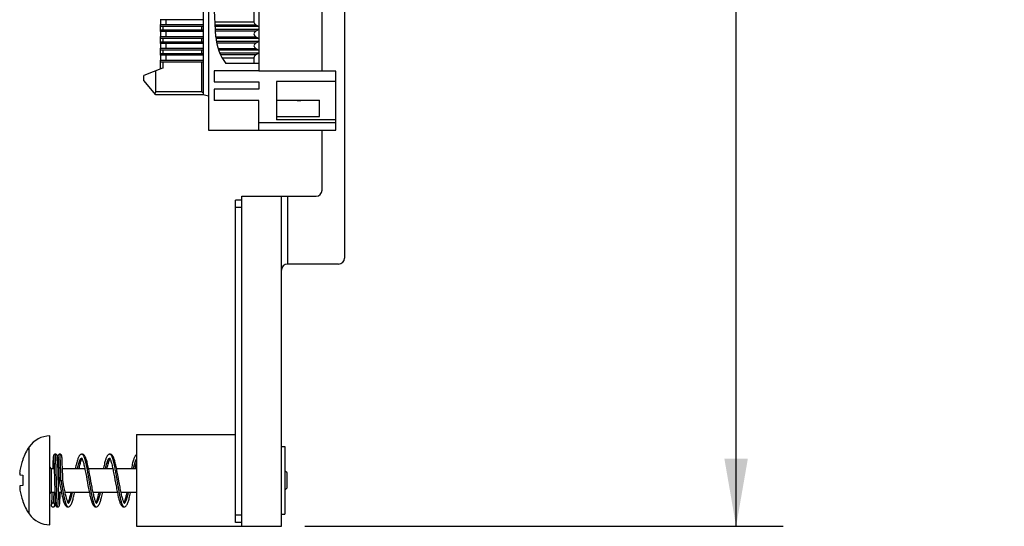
# Model space of a CAD drawing. Header units: inches. Extents: x 0.2 to 16.8, y 0.1 to 10.8.
# Tile 5 of 15: x 6.7 to 9.3, y 2.5 to 3.8. Entities that reach past the tile are written whole.
import ezdxf

# ---------------------------------------------------------------- set-up
doc = ezdxf.new("R2010")
doc.units = ezdxf.units.IN
doc.header["$LTSCALE"] = 0.935
doc.header["$MEASUREMENT"] = 0
doc.layers.get('0').update_dxf_attribs({"linetype": 'CONTINUOUS'})
doc.layers.add('DIMENSIONS', color=7, linetype='CONTINUOUS')
doc.styles.get("Standard").update_dxf_attribs({"font": 'txt', "width": 0.8})
doc.dimstyles.new('DIMSTYLE_2', dxfattribs={"dimtxt": 0.125, "dimasz": 0.18, "dimexe": 0.18, "dimexo": 0.0625, "dimgap": 0.09, "dimtad": 0, "dimtih": 1, "dimtoh": 1, "dimdec": 3, "dimzin": 4, "dimdsep": 46, "dimtxsty": 'STANDARD', "dimblk": '_FILLED', "dimblk1": '_FILLED', "dimblk2": '_FILLED', "dimcen": 0.09, "dimadec": 0, "dimazin": 0, "dimtp": 0.01, "dimtm": 0.01, "dimtfac": 1, "dimtdec": 3, "dimtofl": 0, "dimtmove": 0, "dimatfit": 3, "dimldrblk": '_FILLED', "dimfxl": 1, "dimtolj": 1, "dimtzin": 4, "dimarcsym": 0})

# ---------------------------------------------------------------- blocks, each defined once
blk = doc.blocks.new('_FILLED')
at = {"color": 0, "linetype": 'ByBlock'}
blk.add_solid([(0, 0), (-1, 0.1736), (-1, -0.1736)], dxfattribs=at)
blk = doc.blocks.new('*D21')
at = {"layer": 'DIMENSIONS', "color": 2, "linetype": 'Continuous'}
for p, q in [((7.4353, 7.5659), (8.7058, 7.5659)), ((8.5808, 7.5659), (8.5808, 5.1579)), ((8.5808, 2.4999), (8.5808, 4.9079)), ((7.4353, 2.4999), (8.7058, 2.4999))]:
    blk.add_line(p, q, dxfattribs=at)
at = {"layer": 'DIMENSIONS', "color": 2, "linetype": 'Continuous', "xscale": 0.18, "yscale": 0.18, "zscale": 0.18}
for p, rotation in [((8.5808, 7.5659), 90), ((8.5808, 2.4999), 270.000112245)]:
    blk.add_blockref('_FILLED', p, dxfattribs=dict(at, rotation=rotation))
at = {"layer": 'DIMENSIONS', "color": 2, "linetype": 'Continuous', "insert": (8.5808, 5.0954), "char_height": 0.125, "width": 1.425, "attachment_point": 2, "line_spacing_factor": 0.9}
blk.add_mtext('5.066{\\Ftxt.shx;\\W1.000000;\\H0.125000; }[128.68]', dxfattribs=at)

msp = doc.modelspace()

# ---------------------------------------------------------------- linework, layer by layer
at = {"color": 7, "linetype": 'Continuous'}
for p, q in [((7.5408, 6.8559), (7.5408, 3.2129)), ((7.1794, 6.2689), (7.1792, 3.5523)), ((7.1652, 6.1745), (7.165, 3.6467)), ((7.3128, 6.1114), (7.3127, 3.7098)), ((7.4808, 3.7098), (7.4808, 6.1114)), ((7.2999, 5.982), (7.2997, 3.8397)), ((7.1987, 3.801), (7.1942, 3.8871)), ((7.165, 3.8462), (7.0509, 3.8462)), ((7.0528, 3.8332), (7.0528, 3.8462)), ((7.0509, 3.8332), (7.165, 3.8332)), ((7.0509, 3.8332), (7.0509, 3.8147)), ((7.0517, 3.8289), (7.0517, 3.8332)), ((7.0517, 3.8289), (7.165, 3.8289)), ((7.1611, 3.8191), (7.1611, 3.8289)), ((7.3127, 3.828), (7.1973, 3.828)), ((7.3127, 3.8199), (7.1977, 3.82)), ((7.3049, 3.8325), (7.3127, 3.828)), ((7.3127, 3.8199), (7.3049, 3.8155)), ((7.165, 3.8147), (7.0509, 3.8147)), ((7.0509, 3.8017), (7.165, 3.8017)), ((7.0509, 3.8017), (7.0508, 3.7832)), ((7.0517, 3.8191), (7.165, 3.8191)), ((7.0517, 3.8147), (7.0517, 3.8191)), ((7.0517, 3.7974), (7.0517, 3.8017)), ((7.0517, 3.7974), (7.165, 3.7974)), ((7.0528, 3.8017), (7.0528, 3.8147)), ((7.1611, 3.7876), (7.1611, 3.7974)), ((7.3127, 3.7965), (7.199, 3.7965)), ((7.3049, 3.801), (7.3127, 3.7965)), ((7.0508, 3.7702), (7.165, 3.7702)), ((7.0508, 3.7702), (7.0508, 3.7517)), ((7.165, 3.7832), (7.0508, 3.7832)), ((7.0517, 3.7876), (7.165, 3.7876)), ((7.0517, 3.7832), (7.0517, 3.7876)), ((7.0517, 3.7659), (7.0517, 3.7702)), ((7.0528, 3.7702), (7.0528, 3.7832)), ((7.3127, 3.7884), (7.2, 3.7885)), ((7.3127, 3.7884), (7.3049, 3.784)), ((7.3049, 3.7695), (7.3127, 3.765)), ((7.165, 3.7517), (7.0508, 3.7517)), ((7.0517, 3.7659), (7.165, 3.7659)), ((7.0517, 3.7561), (7.165, 3.7561)), ((7.0517, 3.7517), (7.0517, 3.7561)), ((7.0528, 3.7388), (7.0528, 3.7517)), ((7.1611, 3.7561), (7.1611, 3.7659)), ((7.3127, 3.765), (7.206, 3.765)), ((7.3127, 3.757), (7.2092, 3.757)), ((7.2997, 3.7452), (7.2997, 3.7301)), ((7.3127, 3.757), (7.3049, 3.7525)), ((7.0568, 3.7177), (7.0075, 3.698)), ((7.0508, 3.7388), (7.165, 3.7387)), ((7.0508, 3.7388), (7.0508, 3.7153)), ((7.0517, 3.7344), (7.0517, 3.7388)), ((7.0517, 3.7344), (7.165, 3.7344)), ((7.0585, 3.7177), (7.0568, 3.7177)), ((7.1611, 3.6547), (7.1611, 3.7344)), ((7.3127, 3.7301), (7.2254, 3.7301)), ((7.0075, 3.6844), (7.0075, 3.698)), ((7.039, 3.6547), (7.039, 3.7106)), ((7.3127, 3.7104), (7.1942, 3.7104)), ((7.1942, 3.7104), (7.1942, 3.6809)), ((7.5174, 3.7098), (7.3127, 3.7098)), ((7.5174, 3.5523), (7.5174, 3.7098)), ((7.039, 3.6468), (7.0075, 3.6844)), ((7.1942, 3.6809), (7.3127, 3.6809)), ((7.3127, 3.6809), (7.3127, 3.6612)), ((7.5174, 3.6822), (7.3599, 3.6822)), ((7.3599, 3.6822), (7.3599, 3.5799)), ((7.165, 3.6468), (7.039, 3.6468)), ((7.1792, 3.6429), (7.165, 3.6467)), ((7.3127, 3.6612), (7.1941, 3.6612)), ((7.1941, 3.6612), (7.1941, 3.6317)), ((7.3127, 3.6316), (7.1941, 3.6317)), ((7.3126, 3.5523), (7.3127, 3.6316)), ((7.3599, 3.632), (7.4741, 3.632)), ((7.415, 3.631), (7.415, 3.632)), ((7.4229, 3.631), (7.415, 3.631)), ((7.4241, 3.6314), (7.4248, 3.632)), ((7.4741, 3.5887), (7.4741, 3.632)), ((7.3599, 3.5887), (7.4741, 3.5887)), ((7.5174, 3.572), (7.3126, 3.572)), ((7.5174, 3.5799), (7.3599, 3.5799)), ((7.1792, 3.5523), (7.5174, 3.5523)), ((7.4808, 3.3929), (7.4808, 3.5523)), ((7.2678, 3.3769), (7.4648, 3.3769)), ((7.2678, 2.4999), (7.2678, 3.3769)), ((7.3728, 2.4999), (7.3728, 3.3769)), ((7.2678, 3.3669), (7.2508, 3.3669)), ((7.2508, 2.5099), (7.2508, 3.3669)), ((7.5248, 3.1969), (7.3888, 3.1969)), ((6.7578, 2.5038), (6.7578, 2.74)), ((6.9878, 2.7439), (7.2508, 2.7439)), ((6.9878, 2.7439), (6.9878, 2.4999)), ((7.3728, 2.7119), (7.3818, 2.7119)), ((7.3818, 2.7119), (7.3818, 2.5319)), ((6.6854, 2.678), (6.6854, 2.6763)), ((6.7656, 2.6685), (6.7654, 2.6627)), ((6.7659, 2.6732), (6.7656, 2.6685)), ((6.766, 2.6759), (6.7659, 2.6732)), ((6.7661, 2.6781), (6.766, 2.6759)), ((6.7662, 2.6794), (6.7661, 2.6781)), ((6.7663, 2.6805), (6.7662, 2.6794)), ((6.7663, 2.6815), (6.7663, 2.6805)), ((6.7677, 2.6828), (6.7678, 2.6822)), ((6.7678, 2.6822), (6.7679, 2.6814)), ((6.7679, 2.6814), (6.7679, 2.6806)), ((6.768, 2.6791), (6.7681, 2.6779)), ((6.7681, 2.6779), (6.7682, 2.6758)), ((6.7682, 2.6758), (6.7683, 2.6733)), ((6.7683, 2.6733), (6.7685, 2.6704)), ((6.7685, 2.6704), (6.7686, 2.667)), ((6.7778, 2.6826), (6.7777, 2.6835)), ((6.7779, 2.6817), (6.7778, 2.6826)), ((6.7779, 2.6806), (6.7779, 2.6817)), ((6.778, 2.6792), (6.7779, 2.6806)), ((6.7781, 2.6777), (6.778, 2.6792)), ((6.7782, 2.6796), (6.7781, 2.6779)), ((6.7783, 2.675), (6.7781, 2.6777)), ((6.7783, 2.6806), (6.7782, 2.6794)), ((6.7784, 2.6821), (6.7783, 2.6815)), ((6.7783, 2.6816), (6.7783, 2.6805)), ((6.7784, 2.6718), (6.7783, 2.675)), ((6.7785, 2.6836), (6.7784, 2.6829)), ((6.7785, 2.6829), (6.7784, 2.682)), ((6.7787, 2.6665), (6.7784, 2.6718)), ((6.7786, 2.6843), (6.7785, 2.6837)), ((6.7785, 2.684), (6.7785, 2.6833)), ((6.7787, 2.685), (6.7786, 2.6847)), ((6.7786, 2.6847), (6.7786, 2.6843)), ((6.7786, 2.6844), (6.7786, 2.6841)), ((6.7788, 2.6858), (6.7787, 2.6855)), ((6.7787, 2.6856), (6.7787, 2.6853)), ((6.7787, 2.6853), (6.7787, 2.685)), ((6.7789, 2.6866), (6.7788, 2.6863)), ((6.7788, 2.6863), (6.7788, 2.6861)), ((6.7788, 2.6861), (6.7788, 2.6858)), ((6.779, 2.687), (6.7789, 2.6868)), ((6.7789, 2.6868), (6.7789, 2.6865)), ((6.7791, 2.6875), (6.779, 2.6872)), ((6.779, 2.6873), (6.779, 2.687)), ((6.7798, 2.6825), (6.7798, 2.6817)), ((6.7798, 2.6817), (6.7799, 2.6808)), ((6.7799, 2.6808), (6.78, 2.6798)), ((6.78, 2.6798), (6.78, 2.6787)), ((6.78, 2.6787), (6.7802, 2.6767)), ((6.7802, 2.6767), (6.7803, 2.6744)), ((6.7803, 2.6744), (6.7804, 2.6717)), ((6.7804, 2.6717), (6.7806, 2.6684)), ((6.7806, 2.6684), (6.7807, 2.6646)), ((6.7821, 2.6911), (6.7816, 2.6909)), ((6.79, 2.6799), (6.7899, 2.6812)), ((6.7901, 2.6784), (6.79, 2.6799)), ((6.7902, 2.6767), (6.7901, 2.6784)), ((6.7903, 2.6738), (6.7902, 2.6767)), ((6.7905, 2.6703), (6.7903, 2.6738)), ((6.7907, 2.6646), (6.7905, 2.6703)), ((6.7617, 2.6534), (6.7691, 2.6534)), ((6.7654, 2.6627), (6.7651, 2.6534)), ((6.7686, 2.667), (6.7688, 2.663)), ((6.7688, 2.663), (6.769, 2.6583)), ((6.769, 2.6583), (6.7691, 2.6528)), ((6.7691, 2.6528), (6.7694, 2.6443)), ((6.7694, 2.6443), (6.7697, 2.6341)), ((6.7789, 2.6598), (6.7787, 2.6665)), ((6.7792, 2.6513), (6.7789, 2.6598)), ((6.7791, 2.6534), (6.7811, 2.6534)), ((6.7796, 2.6378), (6.7792, 2.6513)), ((6.7807, 2.6646), (6.7809, 2.6602)), ((6.7809, 2.6602), (6.7811, 2.6551)), ((6.7811, 2.6551), (6.7813, 2.6472)), ((6.7813, 2.6472), (6.7816, 2.6379)), ((6.791, 2.6574), (6.7907, 2.6646)), ((6.7913, 2.6484), (6.791, 2.6574)), ((6.7911, 2.6534), (6.8504, 2.6534)), ((6.7917, 2.6346), (6.7913, 2.6484)), ((6.8604, 2.6534), (6.9247, 2.6534)), ((6.9348, 2.6534), (6.9878, 2.6534)), ((7.3877, 2.6416), (7.3818, 2.6475)), ((6.678, 2.6366), (6.6854, 2.6357)), ((6.6854, 2.6357), (6.6854, 2.6081)), ((6.7799, 2.628), (6.7796, 2.6378)), ((6.7803, 2.6156), (6.7799, 2.628)), ((6.7821, 2.6215), (6.7921, 2.6215)), ((6.7821, 2.6215), (6.7842, 2.6099)), ((6.7919, 2.6282), (6.7917, 2.6346)), ((6.7921, 2.6215), (6.7919, 2.6282)), ((6.8653, 2.6279), (6.8639, 2.6358)), ((7.3877, 2.6022), (7.3877, 2.6416)), ((6.6854, 2.6081), (6.678, 2.6072)), ((6.7617, 2.5904), (6.7711, 2.5904)), ((6.7632, 2.5904), (6.763, 2.585)), ((6.7709, 2.5962), (6.7713, 2.5848)), ((6.7806, 2.605), (6.7803, 2.6156)), ((6.7809, 2.5959), (6.7806, 2.605)), ((6.7811, 2.5881), (6.7809, 2.5959)), ((6.7811, 2.5904), (6.788, 2.5904)), ((6.7848, 2.5808), (6.7852, 2.5904)), ((6.798, 2.5904), (6.8624, 2.5904)), ((6.8724, 2.5904), (6.9367, 2.5904)), ((6.932, 2.6153), (6.9334, 2.6074)), ((6.9468, 2.5904), (6.9878, 2.5904)), ((7.3877, 2.6022), (7.3818, 2.5963)), ((6.6854, 2.5675), (6.6854, 2.5658)), ((6.762, 2.564), (6.7619, 2.5629)), ((6.7621, 2.5653), (6.762, 2.564)), ((6.7622, 2.5675), (6.7621, 2.5653)), ((6.7624, 2.5701), (6.7622, 2.5675)), ((6.7625, 2.5731), (6.7624, 2.5701)), ((6.7626, 2.5765), (6.7625, 2.5731)), ((6.7628, 2.5805), (6.7626, 2.5765)), ((6.763, 2.585), (6.7628, 2.5805)), ((6.7713, 2.5848), (6.7715, 2.5772)), ((6.7715, 2.5772), (6.7717, 2.5723)), ((6.7717, 2.5723), (6.7719, 2.5684)), ((6.7719, 2.5684), (6.7721, 2.566)), ((6.772, 2.5641), (6.7721, 2.5651)), ((6.772, 2.5628), (6.772, 2.5641)), ((6.7721, 2.566), (6.7722, 2.5639)), ((6.7813, 2.5831), (6.7811, 2.5881)), ((6.7815, 2.5787), (6.7813, 2.5831)), ((6.7816, 2.5748), (6.7815, 2.5787)), ((6.7818, 2.5715), (6.7816, 2.5748)), ((6.7819, 2.5686), (6.7818, 2.5715)), ((6.7821, 2.5661), (6.7819, 2.5686)), ((6.7822, 2.5646), (6.7821, 2.5661)), ((6.7822, 2.5634), (6.7822, 2.5646)), ((6.784, 2.5638), (6.7841, 2.5657)), ((6.7841, 2.5657), (6.7843, 2.5679)), ((6.7843, 2.5679), (6.7844, 2.5712)), ((6.7844, 2.5712), (6.7846, 2.575)), ((6.7846, 2.575), (6.7848, 2.5808)), ((6.7662, 2.5615), (6.7661, 2.5615)), ((6.7661, 2.5515), (6.7661, 2.5515)), ((6.7718, 2.5603), (6.7719, 2.5613)), ((6.7723, 2.5621), (6.7724, 2.561)), ((6.7724, 2.561), (6.7725, 2.5601)), ((6.7824, 2.5609), (6.7824, 2.5617)), ((6.7838, 2.5612), (6.7839, 2.5622)), ((6.7838, 2.5603), (6.7838, 2.5612)), ((7.3728, 2.5319), (7.3818, 2.5319)), ((6.9878, 2.4999), (7.3728, 2.4999)), ((7.2678, 2.5099), (7.2508, 2.5099))]:
    msp.add_line(p, q, dxfattribs=at)
at = {"color": 9, "linetype": 'Continuous'}
for p, q in [((7.0666, 3.8332), (7.0666, 3.8462)), ((7.0585, 3.8191), (7.0585, 3.8289)), ((7.2997, 3.8397), (7.1966, 3.8397)), ((7.197, 3.8325), (7.3049, 3.8325)), ((7.0585, 3.7876), (7.0585, 3.7974)), ((7.0666, 3.8017), (7.0666, 3.8147)), ((7.3049, 3.8155), (7.1979, 3.8155)), ((7.1987, 3.801), (7.3049, 3.801)), ((7.0666, 3.7702), (7.0666, 3.7832)), ((7.3049, 3.784), (7.2007, 3.784)), ((7.2044, 3.7695), (7.3049, 3.7695)), ((7.0585, 3.7561), (7.0585, 3.7659)), ((7.0666, 3.7388), (7.0666, 3.7517)), ((7.3049, 3.7525), (7.2113, 3.7525)), ((7.2152, 3.7452), (7.2997, 3.7452)), ((7.0585, 3.7177), (7.0585, 3.7344)), ((7.1611, 3.6547), (7.039, 3.6547)), ((7.3888, 3.3769), (7.3888, 3.1969)), ((7.2678, 3.3469), (7.2508, 3.3469)), ((6.7028, 2.5327), (6.7028, 2.7111)), ((6.7617, 2.5904), (6.7617, 2.6534)), ((6.7662, 2.5617), (6.7661, 2.5615)), ((7.2678, 2.5299), (7.2508, 2.5299))]:
    msp.add_line(p, q, dxfattribs=at)
at = {"color": 7, "linetype": 'Continuous'}
for points in [[(6.7664, 2.6828), (6.7664, 2.6824), (6.7663, 2.6815)], [(6.7721, 2.6915), (6.7718, 2.6915), (6.7712, 2.6915), (6.7706, 2.6913), (6.7701, 2.6911), (6.7696, 2.6909), (6.7691, 2.6906), (6.7687, 2.6902), (6.7683, 2.6899), (6.7681, 2.6895), (6.7678, 2.6892), (6.7676, 2.6888), (6.7674, 2.6885), (6.7673, 2.6882), (6.7672, 2.6879), (6.7671, 2.6877), (6.7671, 2.6874), (6.767, 2.6872), (6.767, 2.687), (6.7669, 2.6868), (6.7669, 2.6865), (6.7668, 2.6863), (6.7668, 2.686), (6.7668, 2.6858), (6.7667, 2.6855), (6.7667, 2.6852), (6.7666, 2.685), (6.7666, 2.6846), (6.7666, 2.6843), (6.7665, 2.684), (6.7665, 2.6836), (6.7664, 2.6828)], [(6.7675, 2.6849), (6.7675, 2.6849), (6.7675, 2.6849), (6.7675, 2.6849), (6.7675, 2.6848), (6.7675, 2.6847), (6.7675, 2.6846), (6.7675, 2.6845), (6.7676, 2.6844), (6.7676, 2.6842), (6.7676, 2.684), (6.7676, 2.6838), (6.7677, 2.6836), (6.7677, 2.6834), (6.7677, 2.6831), (6.7677, 2.6828)], [(6.7679, 2.6806), (6.768, 2.6796), (6.768, 2.6791)], [(6.7777, 2.6835), (6.7777, 2.6839), (6.7776, 2.6842), (6.7776, 2.6846), (6.7776, 2.6849), (6.7775, 2.6852), (6.7775, 2.6855), (6.7775, 2.6858), (6.7774, 2.686), (6.7774, 2.6863), (6.7773, 2.6865), (6.7773, 2.6868), (6.7773, 2.687), (6.7772, 2.6872), (6.7771, 2.6874), (6.7771, 2.6877), (6.777, 2.6879), (6.7769, 2.6882), (6.7768, 2.6885), (6.7766, 2.6888), (6.7764, 2.6892), (6.7762, 2.6895), (6.7759, 2.6899), (6.7755, 2.6902), (6.7751, 2.6905), (6.7747, 2.6909), (6.7741, 2.6911), (6.7736, 2.6913), (6.773, 2.6915), (6.7724, 2.6915), (6.7721, 2.6915)], [(6.7816, 2.6909), (6.7811, 2.6906), (6.7807, 2.6902), (6.7803, 2.6899), (6.7801, 2.6895), (6.7798, 2.6892), (6.7796, 2.6888), (6.7795, 2.6885), (6.7793, 2.6882), (6.7792, 2.6879), (6.7791, 2.6877)], [(6.7816, 2.6909), (6.7811, 2.6906), (6.7807, 2.6902), (6.7804, 2.6899), (6.7801, 2.6896), (6.7798, 2.6892), (6.7796, 2.6889), (6.7795, 2.6885), (6.7793, 2.6882), (6.7792, 2.688), (6.7791, 2.6877), (6.7791, 2.6875)], [(6.7795, 2.6849), (6.7795, 2.6849), (6.7795, 2.6849), (6.7795, 2.6848), (6.7795, 2.6847), (6.7795, 2.6847), (6.7795, 2.6845), (6.7796, 2.6844), (6.7796, 2.6842), (6.7796, 2.6841), (6.7796, 2.6839), (6.7797, 2.6836), (6.7797, 2.6834), (6.7797, 2.6831), (6.7797, 2.6828), (6.7798, 2.6825)], [(6.7841, 2.6915), (6.7838, 2.6915), (6.7832, 2.6915), (6.7826, 2.6913), (6.7821, 2.6911)], [(6.7898, 2.6829), (6.7897, 2.6833), (6.7897, 2.6838), (6.7897, 2.6842), (6.7896, 2.6845), (6.7896, 2.6849), (6.7895, 2.6852), (6.7895, 2.6855), (6.7895, 2.6858), (6.7894, 2.686), (6.7894, 2.6863), (6.7893, 2.6865), (6.7893, 2.6868), (6.7893, 2.687), (6.7892, 2.6872), (6.7891, 2.6874), (6.7891, 2.6877), (6.789, 2.6879), (6.7889, 2.6882), (6.7888, 2.6885), (6.7886, 2.6888), (6.7884, 2.6892), (6.7882, 2.6895), (6.7879, 2.6899), (6.7875, 2.6902), (6.7871, 2.6906), (6.7866, 2.6909), (6.7861, 2.6911), (6.7856, 2.6913), (6.785, 2.6915), (6.7844, 2.6915), (6.7841, 2.6915)], [(6.7899, 2.6812), (6.7899, 2.6818), (6.7898, 2.6829)], [(6.8429, 2.6915), (6.8423, 2.6915), (6.8412, 2.6913), (6.8401, 2.691), (6.8391, 2.6905), (6.8382, 2.6898), (6.8373, 2.6891), (6.8365, 2.6882), (6.8358, 2.6872), (6.835, 2.6861), (6.8343, 2.6848), (6.8336, 2.6834), (6.8329, 2.6818), (6.8322, 2.6799), (6.8315, 2.6778), (6.8307, 2.6754), (6.8299, 2.6728), (6.8291, 2.6699), (6.8283, 2.6668), (6.8276, 2.6636), (6.8268, 2.6603), (6.8261, 2.6569), (6.8253, 2.6534)], [(6.8354, 2.6534), (6.836, 2.6561), (6.8367, 2.6592), (6.8374, 2.6622), (6.838, 2.6651), (6.8387, 2.6677), (6.8394, 2.6702), (6.8401, 2.6724), (6.8407, 2.6744), (6.8413, 2.6762), (6.8419, 2.6777), (6.8424, 2.679), (6.8429, 2.6799)], [(6.8416, 2.6819), (6.8417, 2.6818), (6.8419, 2.6815), (6.8423, 2.681), (6.8426, 2.6803), (6.8431, 2.6794), (6.8436, 2.6783), (6.8441, 2.677), (6.8447, 2.6754), (6.8453, 2.6735), (6.846, 2.6714), (6.8467, 2.6691), (6.8474, 2.6665), (6.8481, 2.6637), (6.8488, 2.6608), (6.8495, 2.6577), (6.8502, 2.6544), (6.8509, 2.651), (6.8516, 2.6474), (6.8523, 2.6438), (6.8531, 2.64), (6.8538, 2.6362), (6.8545, 2.6323)], [(6.8639, 2.6358), (6.8631, 2.6398), (6.8624, 2.6436), (6.8616, 2.6474), (6.8609, 2.6512), (6.8602, 2.6548), (6.8594, 2.6583), (6.8587, 2.6616), (6.8579, 2.6649), (6.8571, 2.668), (6.8563, 2.671), (6.8556, 2.6737), (6.8548, 2.6762), (6.8541, 2.6783), (6.8534, 2.6803), (6.8528, 2.682), (6.8521, 2.6835), (6.8514, 2.6849), (6.8507, 2.6861), (6.85, 2.6872), (6.8492, 2.6882), (6.8484, 2.6891), (6.8476, 2.6898), (6.8467, 2.6905), (6.8457, 2.691), (6.8446, 2.6913), (6.8435, 2.6915), (6.8429, 2.6915)], [(6.9173, 2.6915), (6.9166, 2.6915), (6.9155, 2.6913), (6.9144, 2.691), (6.9134, 2.6905), (6.9125, 2.6898), (6.9117, 2.689), (6.9109, 2.6882), (6.9101, 2.6872), (6.9094, 2.6861), (6.9087, 2.6848), (6.908, 2.6834), (6.9073, 2.6819), (6.9067, 2.6802), (6.906, 2.6783), (6.9053, 2.6761), (6.9046, 2.6738), (6.9038, 2.6712), (6.9031, 2.6683), (6.9023, 2.6652), (6.9015, 2.6619), (6.9008, 2.6585), (6.9, 2.6549), (6.8997, 2.6534)], [(6.9097, 2.6534), (6.9102, 2.6555), (6.9109, 2.6587), (6.9116, 2.6618), (6.9123, 2.6647), (6.913, 2.6674), (6.9137, 2.6698), (6.9143, 2.6721), (6.915, 2.6742), (6.9156, 2.676), (6.9162, 2.6775), (6.9168, 2.6788), (6.9172, 2.6799)], [(6.9159, 2.6819), (6.916, 2.6819), (6.9161, 2.6817), (6.9164, 2.6813), (6.9168, 2.6807), (6.9172, 2.68), (6.9177, 2.679), (6.9182, 2.6778), (6.9188, 2.6763), (6.9194, 2.6746), (6.92, 2.6727), (6.9206, 2.6705), (6.9213, 2.6681), (6.922, 2.6655), (6.9227, 2.6627), (6.9234, 2.6597), (6.9241, 2.6565), (6.9248, 2.6532), (6.9255, 2.6498), (6.9262, 2.6463), (6.9269, 2.6426), (6.9276, 2.6389), (6.9284, 2.6351), (6.9291, 2.6312)], [(6.9389, 2.6322), (6.9382, 2.6362), (6.9374, 2.6401), (6.9367, 2.644), (6.9359, 2.6478), (6.9352, 2.6515), (6.9344, 2.6551), (6.9337, 2.6586), (6.9329, 2.662), (6.9322, 2.6653), (6.9314, 2.6685), (6.9306, 2.6714), (6.9298, 2.6741), (6.9291, 2.6764), (6.9284, 2.6786), (6.9277, 2.6804), (6.9271, 2.6821), (6.9264, 2.6837), (6.9257, 2.685), (6.925, 2.6862), (6.9243, 2.6873), (6.9236, 2.6883), (6.9228, 2.6891), (6.9219, 2.6899), (6.921, 2.6905), (6.92, 2.691), (6.9189, 2.6913), (6.9178, 2.6915), (6.9173, 2.6915)], [(6.9878, 2.6904), (6.9869, 2.6898), (6.986, 2.6891), (6.9853, 2.6882), (6.9845, 2.6872), (6.9838, 2.6862), (6.9831, 2.6849), (6.9824, 2.6836), (6.9818, 2.682), (6.9811, 2.6803), (6.9804, 2.6784), (6.9797, 2.6763), (6.979, 2.6739), (6.9782, 2.6712), (6.9774, 2.6683), (6.9766, 2.6651), (6.9759, 2.6618), (6.9751, 2.6583), (6.9744, 2.6548), (6.9741, 2.6534)], [(6.9841, 2.6534), (6.9848, 2.6564), (6.9855, 2.6596), (6.9862, 2.6626), (6.9869, 2.6654), (6.9875, 2.668), (6.9878, 2.6689)], [(6.7697, 2.6341), (6.7701, 2.6224), (6.7702, 2.6194), (6.7709, 2.5962)], [(6.7816, 2.6379), (6.782, 2.6243), (6.7821, 2.6215)], [(6.7942, 2.61), (6.7928, 2.6179), (6.7921, 2.6215)], [(6.8545, 2.6323), (6.856, 2.6243), (6.8567, 2.6203), (6.8574, 2.6163), (6.8589, 2.6083)], [(6.8682, 2.612), (6.8668, 2.6199), (6.8653, 2.6279)], [(6.9291, 2.6312), (6.9305, 2.6233), (6.932, 2.6153)], [(6.9426, 2.6122), (6.9411, 2.6202), (6.9389, 2.6322)], [(6.7842, 2.6099), (6.785, 2.606), (6.7857, 2.602), (6.7864, 2.5982), (6.7872, 2.5944), (6.7879, 2.5907), (6.7887, 2.5871), (6.7894, 2.5837), (6.7902, 2.5804), (6.7909, 2.5772), (6.7917, 2.5741), (6.7925, 2.5711), (6.7933, 2.5683), (6.7941, 2.5657), (6.7949, 2.5635), (6.7957, 2.5615), (6.7964, 2.5597), (6.7972, 2.5582), (6.7979, 2.5569), (6.7986, 2.5558), (6.7994, 2.5549), (6.8001, 2.554), (6.801, 2.5533), (6.8019, 2.5526), (6.8029, 2.5521), (6.804, 2.5518), (6.8051, 2.5516), (6.8057, 2.5515)], [(6.807, 2.5612), (6.807, 2.5612), (6.807, 2.5612), (6.8068, 2.5614), (6.8065, 2.5618), (6.8061, 2.5624), (6.8057, 2.5633), (6.8052, 2.5643), (6.8046, 2.5657), (6.804, 2.5673), (6.8034, 2.5691), (6.8027, 2.5712), (6.8021, 2.5735), (6.8014, 2.576), (6.8007, 2.5788), (6.8, 2.5817), (6.7993, 2.5847), (6.7986, 2.588), (6.7979, 2.5913), (6.7971, 2.5948), (6.7964, 2.5985), (6.7957, 2.6022), (6.795, 2.6061), (6.7942, 2.61)], [(6.8057, 2.5515), (6.8063, 2.5516), (6.8073, 2.5517), (6.8084, 2.5521), (6.8094, 2.5526), (6.8104, 2.5532), (6.8112, 2.554), (6.812, 2.5548), (6.8127, 2.5558), (6.8135, 2.5569), (6.8143, 2.5583), (6.8151, 2.5599), (6.8159, 2.5618), (6.8167, 2.564), (6.8175, 2.5664), (6.8183, 2.5691), (6.8191, 2.5719), (6.8199, 2.5749), (6.8207, 2.578), (6.8214, 2.5812), (6.8222, 2.5845), (6.8229, 2.588), (6.8234, 2.5904)], [(6.8134, 2.5904), (6.8129, 2.5884), (6.8122, 2.5852), (6.8115, 2.5821), (6.8108, 2.5792), (6.8101, 2.5764), (6.8095, 2.5739), (6.8088, 2.5716), (6.8082, 2.5695), (6.8075, 2.5677), (6.807, 2.5661), (6.8064, 2.5647), (6.8059, 2.5636), (6.8057, 2.5632)], [(6.8589, 2.6083), (6.8596, 2.6043), (6.8604, 2.6004), (6.8611, 2.5966), (6.8619, 2.5928), (6.8626, 2.5892), (6.8634, 2.5857), (6.8641, 2.5822), (6.8649, 2.5789), (6.8657, 2.5757), (6.8664, 2.5727), (6.8672, 2.5699), (6.868, 2.5674), (6.8687, 2.5651), (6.8694, 2.5631), (6.8701, 2.5613), (6.8708, 2.5597), (6.8715, 2.5583), (6.8722, 2.5571), (6.8729, 2.5559), (6.8737, 2.5549), (6.8745, 2.5541), (6.8753, 2.5533), (6.8763, 2.5526), (6.8773, 2.5521), (6.8783, 2.5518), (6.8794, 2.5516), (6.8801, 2.5515)], [(6.8814, 2.5612), (6.8813, 2.5612), (6.8811, 2.5614), (6.8809, 2.5618), (6.8805, 2.5624), (6.8801, 2.5632), (6.8796, 2.5641), (6.8791, 2.5653), (6.8786, 2.5668), (6.878, 2.5684), (6.8774, 2.5703), (6.8767, 2.5725), (6.876, 2.5749), (6.8754, 2.5775), (6.8747, 2.5803), (6.874, 2.5833), (6.8732, 2.5865), (6.8725, 2.5898), (6.8718, 2.5932), (6.8711, 2.5968), (6.8704, 2.6004), (6.8697, 2.6042), (6.869, 2.608), (6.8682, 2.612)], [(6.8801, 2.5515), (6.8806, 2.5516), (6.8817, 2.5517), (6.8828, 2.5521), (6.8838, 2.5526), (6.8848, 2.5532), (6.8856, 2.554), (6.8864, 2.5549), (6.8872, 2.5559), (6.8879, 2.557), (6.8886, 2.5582), (6.8892, 2.5595), (6.8899, 2.561), (6.8905, 2.5626), (6.8912, 2.5644), (6.8919, 2.5665), (6.8926, 2.5687), (6.8933, 2.5712), (6.894, 2.5739), (6.8948, 2.5769), (6.8955, 2.5801), (6.8963, 2.5835), (6.8971, 2.587), (6.8978, 2.5904)], [(6.8877, 2.5904), (6.8876, 2.5896), (6.8868, 2.5863), (6.8861, 2.5832), (6.8854, 2.5802), (6.8847, 2.5773), (6.884, 2.5747), (6.8834, 2.5723), (6.8827, 2.5701), (6.8821, 2.5682), (6.8815, 2.5665), (6.8809, 2.565), (6.8803, 2.5638), (6.8801, 2.5632)], [(6.9334, 2.6074), (6.9342, 2.6035), (6.9349, 2.5997), (6.9356, 2.5959), (6.9364, 2.5922), (6.9371, 2.5886), (6.9378, 2.5851), (6.9386, 2.5817), (6.9394, 2.5785), (6.9401, 2.5753), (6.9409, 2.5723), (6.9417, 2.5695), (6.9425, 2.5669), (6.9432, 2.5647), (6.9439, 2.5627), (6.9446, 2.5609), (6.9453, 2.5594), (6.946, 2.558), (6.9467, 2.5568), (6.9474, 2.5557), (6.9482, 2.5548), (6.949, 2.5539), (6.9498, 2.5532), (6.9507, 2.5526), (6.9517, 2.5521), (6.9528, 2.5517), (6.9538, 2.5516), (6.9544, 2.5515)], [(6.9557, 2.5612), (6.9557, 2.5612), (6.9556, 2.5613), (6.9554, 2.5616), (6.9551, 2.562), (6.9547, 2.5626), (6.9543, 2.5634), (6.9539, 2.5644), (6.9534, 2.5655), (6.9529, 2.5669), (6.9523, 2.5685), (6.9517, 2.5704), (6.9511, 2.5725), (6.9504, 2.5749), (6.9497, 2.5775), (6.949, 2.5804), (6.9483, 2.5834), (6.9476, 2.5866), (6.9469, 2.5899), (6.9462, 2.5934), (6.9455, 2.5969), (6.9447, 2.6006), (6.944, 2.6044), (6.9433, 2.6082), (6.9426, 2.6122)], [(6.9544, 2.5515), (6.955, 2.5516), (6.9561, 2.5517), (6.9571, 2.5521), (6.9581, 2.5526), (6.959, 2.5532), (6.9599, 2.5539), (6.9607, 2.5547), (6.9614, 2.5557), (6.9621, 2.5568), (6.9628, 2.558), (6.9635, 2.5593), (6.9642, 2.5609), (6.9649, 2.5626), (6.9656, 2.5646), (6.9664, 2.5669), (6.9671, 2.5694), (6.9679, 2.5722), (6.9687, 2.5752), (6.9695, 2.5784), (6.9702, 2.5816), (6.971, 2.585), (6.9717, 2.5885), (6.9721, 2.5904)], [(6.9621, 2.5904), (6.9619, 2.5894), (6.9612, 2.5861), (6.9604, 2.5829), (6.9597, 2.5799), (6.959, 2.5771), (6.9584, 2.5745), (6.9577, 2.5722), (6.9571, 2.5701), (6.9565, 2.5683), (6.9559, 2.5668), (6.9554, 2.5654), (6.9549, 2.5643), (6.9545, 2.5633), (6.9544, 2.5632)], [(6.7722, 2.5639), (6.7722, 2.5633), (6.7723, 2.5621)], [(6.7839, 2.5622), (6.784, 2.5627), (6.784, 2.5638)], [(6.7618, 2.5614), (6.7618, 2.5606), (6.7617, 2.5603), (6.7617, 2.56), (6.7617, 2.5597), (6.7617, 2.5594), (6.7616, 2.5592), (6.7616, 2.559), (6.7616, 2.5588), (6.7616, 2.5586), (6.7615, 2.5586)], [(6.7619, 2.5629), (6.7619, 2.5619), (6.7618, 2.5614)], [(6.7661, 2.5515), (6.7664, 2.5516), (6.767, 2.5516), (6.7676, 2.5518), (6.7681, 2.552), (6.7687, 2.5522), (6.7691, 2.5525), (6.7695, 2.5529), (6.7699, 2.5532), (6.7702, 2.5536), (6.7704, 2.5539), (6.7706, 2.5543), (6.7708, 2.5546), (6.7709, 2.5549), (6.771, 2.5551), (6.7711, 2.5554), (6.7711, 2.5556), (6.7712, 2.5559), (6.7713, 2.5561), (6.7713, 2.5563), (6.7713, 2.5565), (6.7714, 2.5568), (6.7714, 2.557), (6.7715, 2.5573), (6.7715, 2.5576), (6.7715, 2.5578), (6.7716, 2.5581), (6.7716, 2.5584), (6.7716, 2.5588), (6.7717, 2.5591), (6.7717, 2.5595), (6.7718, 2.5603)], [(6.7719, 2.5613), (6.7719, 2.5618), (6.772, 2.5628)], [(6.7725, 2.5601), (6.7725, 2.5596), (6.7725, 2.5592), (6.7726, 2.5589), (6.7726, 2.5585), (6.7726, 2.5582), (6.7727, 2.5578), (6.7727, 2.5575), (6.7728, 2.5573), (6.7728, 2.557), (6.7728, 2.5567), (6.7729, 2.5565), (6.7729, 2.5563), (6.773, 2.5561), (6.773, 2.5558), (6.7731, 2.5556), (6.7731, 2.5554), (6.7732, 2.5551), (6.7733, 2.5549), (6.7734, 2.5546), (6.7736, 2.5543), (6.7738, 2.5539), (6.774, 2.5536), (6.7743, 2.5532), (6.7747, 2.5529), (6.7751, 2.5525), (6.7756, 2.5522), (6.7761, 2.552), (6.7766, 2.5518), (6.7772, 2.5516), (6.7778, 2.5516), (6.7781, 2.5515)], [(6.7781, 2.5515), (6.7784, 2.5516), (6.779, 2.5516), (6.7796, 2.5518), (6.7801, 2.552), (6.7807, 2.5522), (6.7811, 2.5525), (6.7815, 2.5529), (6.7819, 2.5532), (6.7822, 2.5536), (6.7824, 2.5539), (6.7826, 2.5543), (6.7828, 2.5546), (6.7829, 2.5549), (6.783, 2.5552), (6.7831, 2.5554), (6.7831, 2.5557), (6.7832, 2.5559), (6.7833, 2.5561), (6.7833, 2.5563), (6.7833, 2.5566), (6.7834, 2.5568), (6.7834, 2.5571), (6.7835, 2.5573), (6.7835, 2.5576), (6.7835, 2.5579), (6.7836, 2.5582), (6.7836, 2.5585), (6.7836, 2.5588), (6.7837, 2.5592), (6.7837, 2.5595), (6.7838, 2.5603)], [(6.7824, 2.5617), (6.7823, 2.5628), (6.7822, 2.5634)], [(6.7827, 2.5582), (6.7827, 2.5582), (6.7827, 2.5582), (6.7827, 2.5583), (6.7827, 2.5583), (6.7827, 2.5584), (6.7827, 2.5586), (6.7827, 2.5587), (6.7826, 2.5589), (6.7826, 2.5591), (6.7826, 2.5593), (6.7825, 2.5595), (6.7825, 2.5598), (6.7825, 2.5601), (6.7825, 2.5605), (6.7824, 2.5609)]]:
    msp.add_lwpolyline(points, dxfattribs=at)
for centre, radius, start, end in [((7.3235, 3.8076), 0.125, 182.9958, 218.2999), ((7.4229, 3.633), 0.00197, 269.9958, 309.9958), ((7.4648, 3.3929), 0.016, 270.0001, 0.0001), ((7.3888, 3.1809), 0.016, 90.0031, 180.0001), ((7.5248, 3.2129), 0.016, 270.0001, 0.0001), ((6.7578, 2.6733), 0.0667, 90.0001, 145.5171), ((6.8326, 2.6219), 0.1575, 145.5171, 159.13), ((6.8342, 2.6219), 0.1584, 159.937, 170.4338), ((6.7944, 2.6349), 0.1172, 173.4612, 177.0692), ((6.7617, 2.6573), 0.00394, 180.0001, 270.0001), ((6.7187, 2.6446), 0.0414, 185.0562, 191.0647), ((6.7187, 2.5992), 0.0414, 168.9354, 174.9439), ((6.7945, 2.6089), 0.1172, 182.9319, 186.5379), ((6.8342, 2.6219), 0.1584, 189.5663, 200.0631), ((6.7617, 2.5865), 0.00394, 90.0001, 173.077), ((6.8326, 2.6219), 0.1575, 200.8701, 214.483), ((6.7661, 2.5565), 0.005, 90.013, 269.4081), ((6.7661, 2.5565), 0.00496, 270.0063, 274.9149), ((6.7661, 2.5565), 0.005, 284.8065, 89.4429), ((6.7661, 2.5566), 0.00504, 274.9006, 278.3666), ((6.7661, 2.5566), 0.00505, 278.3637, 281.7855), ((6.7661, 2.5566), 0.00501, 281.7865, 284.7673), ((6.7578, 2.5705), 0.0667, 214.483, 270.0001)]:
    msp.add_arc(centre, radius, start, end, dxfattribs=at)
for centre, major_axis, ratio, start_param, end_param in [((7.3174, 3.8397), (0.0177, 0), 0.57735, -3.141593, -2.356194), ((7.3174, 3.8082), (0.0177, 0), 0.57735, 2.356195, 3.926991), ((7.3174, 3.7767), (0.0177, 0), 0.57735, 2.356195, 3.926991), ((7.3174, 3.7452), (0.0177, 0), 0.57735, 2.356195, 3.141593), ((7.0302, 3.6547), (0.00884, 0), 0.890568, -0.725189, -0.000001), ((7.4348, 3.6547), (0.2737, 0), 0.028771, 3.141593, 3.311415)]:
    msp.add_ellipse(centre, major_axis=major_axis, ratio=ratio, start_param=start_param, end_param=end_param, dxfattribs=at)
at = {"color": 9, "linetype": 'Continuous'}
for points, knots in [([(6.7781, 2.5515), (6.7781, 2.5515), (6.7781, 2.5515), (6.7781, 2.5516), (6.7781, 2.5516), (6.778, 2.5516), (6.778, 2.5516), (6.778, 2.5517), (6.778, 2.5517), (6.7779, 2.5518), (6.7779, 2.5519), (6.7779, 2.5521), (6.7778, 2.5523), (6.7778, 2.5526), (6.7777, 2.5529), (6.7777, 2.5533), (6.7776, 2.5537), (6.7776, 2.5541), (6.7775, 2.5548), (6.7774, 2.5557), (6.7774, 2.5569), (6.7773, 2.5583), (6.7772, 2.5599), (6.7771, 2.5616), (6.777, 2.5634), (6.7769, 2.5654), (6.7768, 2.5683), (6.7766, 2.5722), (6.7764, 2.5773), (6.7762, 2.5828), (6.776, 2.5887), (6.7759, 2.5948), (6.7757, 2.6013), (6.7755, 2.6079), (6.7753, 2.6147), (6.7751, 2.6215), (6.7749, 2.6284), (6.7747, 2.6352), (6.7745, 2.6418), (6.7744, 2.6482), (6.7742, 2.6544), (6.774, 2.6603), (6.7738, 2.6658), (6.7736, 2.6709), (6.7735, 2.6748), (6.7733, 2.6777), (6.7732, 2.6797), (6.7731, 2.6815), (6.7731, 2.6832), (6.773, 2.6848), (6.7729, 2.6862), (6.7728, 2.6874), (6.7727, 2.6883), (6.7726, 2.689), (6.7726, 2.6894), (6.7725, 2.6898), (6.7725, 2.6902), (6.7724, 2.6905), (6.7724, 2.6908), (6.7723, 2.691), (6.7723, 2.6912), (6.7723, 2.6913), (6.7723, 2.6914), (6.7722, 2.6914), (6.7722, 2.6915), (6.7722, 2.6915), (6.7722, 2.6915), (6.7721, 2.6915), (6.7721, 2.6915), (6.7721, 2.6915), (6.7721, 2.6915)], [0, 0, 0, 0, 0.000084, 0.000172, 0.000374, 0.000626, 0.000938, 0.001317, 0.001764, 0.002282, 0.002871, 0.004267, 0.005952, 0.00793, 0.010198, 0.012758, 0.015607, 0.018746, 0.022173, 0.029885, 0.03873, 0.048685, 0.059721, 0.071812, 0.084929, 0.099046, 0.114132, 0.147052, 0.183356, 0.222709, 0.264735, 0.309018, 0.355138, 0.402657, 0.451109, 0.500031, 0.548954, 0.597408, 0.644921, 0.691039, 0.735325, 0.777344, 0.81669, 0.852999, 0.88591, 0.900987, 0.915103, 0.928223, 0.940317, 0.951352, 0.961299, 0.970134, 0.977843, 0.98127, 0.984411, 0.987262, 0.989823, 0.992093, 0.994069, 0.995752, 0.997142, 0.997729, 0.998244, 0.998688, 0.999065, 0.999376, 0.999627, 0.999828, 0.999916, 1, 1, 1, 1]), ([(6.7871, 2.6215), (6.787, 2.6238), (6.7869, 2.6284), (6.7867, 2.6352), (6.7865, 2.6418), (6.7864, 2.6482), (6.7862, 2.6544), (6.786, 2.6603), (6.7858, 2.6658), (6.7856, 2.6709), (6.7855, 2.6748), (6.7853, 2.6777), (6.7852, 2.6797), (6.7851, 2.6815), (6.7851, 2.6832), (6.785, 2.6848), (6.7849, 2.6862), (6.7848, 2.6874), (6.7847, 2.6883), (6.7846, 2.689), (6.7846, 2.6894), (6.7845, 2.6898), (6.7845, 2.6902), (6.7844, 2.6905), (6.7844, 2.6908), (6.7843, 2.691), (6.7843, 2.6912), (6.7843, 2.6913), (6.7843, 2.6914), (6.7842, 2.6914), (6.7842, 2.6915), (6.7842, 2.6915), (6.7842, 2.6915), (6.7841, 2.6915), (6.7841, 2.6915), (6.7841, 2.6915), (6.7841, 2.6915)], [0, 0, 0, 0, 0.097841, 0.194744, 0.289774, 0.382007, 0.470574, 0.55462, 0.633313, 0.705926, 0.771761, 0.801923, 0.830152, 0.85639, 0.880576, 0.902652, 0.922558, 0.940238, 0.955656, 0.96251, 0.96879, 0.974492, 0.979614, 0.984154, 0.988111, 0.991483, 0.994271, 0.995448, 0.996481, 0.997373, 0.998127, 0.99875, 0.999253, 0.999656, 0.999832, 1, 1, 1, 1]), ([(6.8309, 2.6534), (6.8311, 2.6544), (6.8316, 2.6563), (6.8323, 2.6591), (6.833, 2.6618), (6.8337, 2.6643), (6.8344, 2.6667), (6.8351, 2.6689), (6.8357, 2.671), (6.8363, 2.6726), (6.8368, 2.6738), (6.8371, 2.6746), (6.8375, 2.6754), (6.8378, 2.6762), (6.8382, 2.6769), (6.8385, 2.6775), (6.8389, 2.6782), (6.8392, 2.6787), (6.8396, 2.6792), (6.8399, 2.6797), (6.8403, 2.6801), (6.8406, 2.6804), (6.841, 2.6808), (6.8413, 2.681), (6.8417, 2.6812), (6.8419, 2.6813), (6.842, 2.6814)], [0, 0, 0, 0, 0.097974, 0.192167, 0.282296, 0.368083, 0.449253, 0.525554, 0.596801, 0.662835, 0.693854, 0.723518, 0.751815, 0.778732, 0.804262, 0.828404, 0.851171, 0.872579, 0.892649, 0.911413, 0.92891, 0.945196, 0.960342, 0.974439, 0.987607, 1, 1, 1, 1]), ([(6.8429, 2.6915), (6.843, 2.6915), (6.8432, 2.6915), (6.8435, 2.6915), (6.8438, 2.6914), (6.8441, 2.6912), (6.8443, 2.691), (6.8446, 2.6908), (6.8449, 2.6905), (6.8452, 2.6902), (6.8455, 2.6898), (6.8458, 2.6894), (6.8461, 2.689), (6.8464, 2.6885), (6.8467, 2.688), (6.847, 2.6874), (6.8472, 2.6868), (6.8476, 2.686), (6.8481, 2.6848), (6.8487, 2.6832), (6.8493, 2.6815), (6.8499, 2.6797), (6.8505, 2.6777), (6.851, 2.6756), (6.8516, 2.6734), (6.8522, 2.671), (6.8528, 2.6685), (6.8534, 2.6659), (6.8539, 2.6632), (6.8545, 2.6604), (6.8551, 2.6575), (6.8559, 2.6535), (6.8568, 2.6483), (6.858, 2.6418), (6.8592, 2.6352), (6.8603, 2.6284), (6.8615, 2.6215), (6.8626, 2.6147), (6.8638, 2.6079), (6.8649, 2.6013), (6.8661, 2.5948), (6.8671, 2.5896), (6.8679, 2.5856), (6.8684, 2.5827), (6.869, 2.5799), (6.8696, 2.5772), (6.8702, 2.5746), (6.8708, 2.5721), (6.8713, 2.5697), (6.8719, 2.5675), (6.8725, 2.5654), (6.8731, 2.5634), (6.8737, 2.5615), (6.8742, 2.5598), (6.8747, 2.5585), (6.8751, 2.5576), (6.8754, 2.5569), (6.8757, 2.5562), (6.876, 2.5556), (6.8763, 2.5551), (6.8766, 2.5546), (6.8769, 2.5541), (6.8772, 2.5536), (6.8774, 2.5533), (6.8777, 2.5529), (6.878, 2.5526), (6.8783, 2.5523), (6.8786, 2.5521), (6.8789, 2.5519), (6.8792, 2.5517), (6.8795, 2.5516), (6.8798, 2.5516), (6.88, 2.5515), (6.8801, 2.5515)], [0, 0, 0, 0, 0.001977, 0.003995, 0.006092, 0.008302, 0.010654, 0.013172, 0.015875, 0.018779, 0.021897, 0.025236, 0.028804, 0.032606, 0.036643, 0.040919, 0.045435, 0.050192, 0.060428, 0.071625, 0.083777, 0.096866, 0.110866, 0.125747, 0.14148, 0.158034, 0.175378, 0.193475, 0.212283, 0.231757, 0.251851, 0.272522, 0.315408, 0.360022, 0.40594, 0.452738, 0.49998, 0.547224, 0.594023, 0.639941, 0.684555, 0.727446, 0.748118, 0.768212, 0.787685, 0.806493, 0.824593, 0.841942, 0.858499, 0.874232, 0.889112, 0.903111, 0.916202, 0.92836, 0.939562, 0.944801, 0.949799, 0.954555, 0.959071, 0.963347, 0.967384, 0.971185, 0.974754, 0.978095, 0.981215, 0.984122, 0.986827, 0.989346, 0.991698, 0.993908, 0.996005, 0.998023, 1, 1, 1, 1]), ([(6.9053, 2.6534), (6.9055, 2.6544), (6.906, 2.6563), (6.9067, 2.6591), (6.9073, 2.6618), (6.908, 2.6643), (6.9087, 2.6667), (6.9094, 2.6689), (6.9101, 2.671), (6.9107, 2.6726), (6.9112, 2.6738), (6.9115, 2.6747), (6.9119, 2.6755), (6.9122, 2.6762), (6.9126, 2.6769), (6.9129, 2.6776), (6.9133, 2.6782), (6.9136, 2.6787), (6.9139, 2.6792), (6.9143, 2.6797), (6.9146, 2.6801), (6.915, 2.6805), (6.9153, 2.6808), (6.9157, 2.681), (6.916, 2.6812), (6.9163, 2.6813), (6.9164, 2.6814)], [0, 0, 0, 0, 0.098034, 0.192287, 0.282442, 0.36822, 0.449386, 0.525721, 0.597012, 0.663058, 0.694061, 0.723701, 0.751972, 0.778867, 0.804387, 0.828531, 0.851305, 0.87272, 0.892793, 0.911549, 0.929027, 0.945283, 0.960396, 0.974465, 0.987615, 1, 1, 1, 1]), ([(6.9173, 2.6915), (6.9173, 2.6915), (6.9175, 2.6915), (6.9178, 2.6915), (6.9181, 2.6914), (6.9184, 2.6912), (6.9187, 2.691), (6.919, 2.6908), (6.9193, 2.6905), (6.9196, 2.6902), (6.9199, 2.6898), (6.9202, 2.6894), (6.9205, 2.689), (6.9207, 2.6885), (6.921, 2.688), (6.9213, 2.6874), (6.9216, 2.6868), (6.9219, 2.6862), (6.9222, 2.6855), (6.9226, 2.6845), (6.9231, 2.6832), (6.9237, 2.6815), (6.9242, 2.6797), (6.9248, 2.6777), (6.9254, 2.6756), (6.926, 2.6734), (6.9266, 2.671), (6.9271, 2.6685), (6.9277, 2.6659), (6.9283, 2.6632), (6.9289, 2.6604), (6.9295, 2.6575), (6.9302, 2.6535), (6.9312, 2.6482), (6.9324, 2.6418), (6.9335, 2.6351), (6.9347, 2.6284), (6.9358, 2.6215), (6.937, 2.6147), (6.9382, 2.6079), (6.9393, 2.6013), (6.9405, 2.5948), (6.9416, 2.5886), (6.9428, 2.5828), (6.9438, 2.5781), (6.9445, 2.5746), (6.9451, 2.5721), (6.9457, 2.5697), (6.9463, 2.5675), (6.9469, 2.5654), (6.9474, 2.5634), (6.948, 2.5615), (6.9486, 2.5599), (6.9491, 2.5585), (6.9495, 2.5576), (6.9498, 2.5569), (6.9501, 2.5562), (6.9504, 2.5556), (6.9506, 2.5551), (6.9509, 2.5546), (6.9512, 2.5541), (6.9515, 2.5536), (6.9518, 2.5533), (6.9521, 2.5529), (6.9524, 2.5526), (6.9527, 2.5523), (6.953, 2.5521), (6.9533, 2.5519), (6.9536, 2.5517), (6.9538, 2.5516), (6.9541, 2.5516), (6.9543, 2.5515), (6.9544, 2.5515)], [0, 0, 0, 0, 0.001977, 0.003995, 0.006094, 0.008307, 0.010664, 0.013187, 0.015897, 0.018806, 0.021927, 0.025268, 0.028836, 0.032636, 0.036672, 0.040948, 0.045466, 0.050226, 0.05523, 0.060476, 0.071687, 0.083846, 0.096933, 0.110929, 0.12581, 0.141552, 0.158116, 0.175466, 0.193563, 0.212366, 0.231837, 0.251933, 0.272609, 0.315498, 0.360104, 0.406019, 0.452816, 0.500052, 0.547286, 0.594079, 0.639995, 0.684598, 0.727477, 0.768245, 0.806518, 0.824608, 0.84195, 0.858508, 0.874246, 0.889129, 0.903123, 0.916204, 0.928353, 0.939555, 0.944798, 0.949799, 0.95456, 0.959078, 0.963355, 0.967391, 0.971189, 0.974754, 0.978091, 0.981207, 0.984112, 0.986818, 0.989339, 0.991693, 0.993906, 0.996004, 0.998023, 1, 1, 1, 1]), ([(6.9796, 2.6534), (6.98, 2.6548), (6.9805, 2.6569), (6.9812, 2.6597), (6.9817, 2.6616), (6.9822, 2.6635), (6.9827, 2.6653), (6.9832, 2.667), (6.9837, 2.6687), (6.9842, 2.6702), (6.9847, 2.6717), (6.9852, 2.673), (6.9857, 2.6743), (6.9862, 2.6755), (6.9867, 2.6766), (6.9873, 2.6775), (6.9876, 2.6781), (6.9878, 2.6784)], [0, 0, 0, 0, 0.165378, 0.244456, 0.320958, 0.39476, 0.465741, 0.533781, 0.598762, 0.660586, 0.719184, 0.774491, 0.826448, 0.875007, 0.920128, 0.961789, 1, 1, 1, 1]), ([(6.7871, 2.6215), (6.7875, 2.6193), (6.7883, 2.6147), (6.7894, 2.6079), (6.7906, 2.6013), (6.7917, 2.5948), (6.7927, 2.5896), (6.7935, 2.5856), (6.7941, 2.5827), (6.7946, 2.5799), (6.7952, 2.5772), (6.7958, 2.5746), (6.7964, 2.5721), (6.797, 2.5697), (6.7975, 2.5675), (6.7981, 2.5654), (6.7987, 2.5634), (6.7993, 2.5615), (6.7999, 2.5599), (6.8004, 2.5585), (6.8008, 2.5576), (6.801, 2.5569), (6.8013, 2.5562), (6.8016, 2.5556), (6.8019, 2.5551), (6.8022, 2.5546), (6.8025, 2.5541), (6.8028, 2.5537), (6.8031, 2.5533), (6.8034, 2.5529), (6.8037, 2.5526), (6.8039, 2.5523), (6.8042, 2.5521), (6.8045, 2.5519), (6.8048, 2.5517), (6.8051, 2.5516), (6.8054, 2.5516), (6.8056, 2.5515), (6.8057, 2.5515)], [0, 0, 0, 0, 0.094468, 0.188055, 0.279884, 0.369089, 0.454856, 0.496204, 0.536398, 0.57534, 0.612942, 0.649127, 0.683819, 0.716942, 0.748423, 0.778189, 0.806177, 0.832345, 0.856653, 0.879068, 0.889558, 0.899565, 0.909087, 0.918125, 0.926677, 0.934749, 0.942347, 0.94948, 0.956158, 0.962395, 0.96821, 0.973626, 0.978672, 0.983385, 0.987811, 0.992009, 0.996046, 1, 1, 1, 1]), ([(6.7681, 2.5904), (6.768, 2.5884), (6.7679, 2.5855), (6.7677, 2.5817), (6.7676, 2.5791), (6.7675, 2.5767), (6.7674, 2.5744), (6.7673, 2.5722), (6.7672, 2.5703), (6.767, 2.5685), (6.7669, 2.5669), (6.7668, 2.5657), (6.7667, 2.5649), (6.7667, 2.5643), (6.7666, 2.5638), (6.7666, 2.5633), (6.7665, 2.5629), (6.7665, 2.5626), (6.7664, 2.5623), (6.7664, 2.562), (6.7663, 2.5619), (6.7663, 2.5618), (6.7663, 2.5617), (6.7662, 2.5617), (6.7662, 2.5617)], [0, 0, 0, 0, 0.2059, 0.302038, 0.393173, 0.478999, 0.559209, 0.633494, 0.701561, 0.763187, 0.818182, 0.866356, 0.887826, 0.907522, 0.925421, 0.941514, 0.955793, 0.968255, 0.978897, 0.987723, 0.991459, 0.994746, 0.99759, 1, 1, 1, 1]), ([(6.8066, 2.5617), (6.8067, 2.5617), (6.8069, 2.5619), (6.8073, 2.5621), (6.8076, 2.5623), (6.808, 2.5627), (6.8083, 2.563), (6.8087, 2.5634), (6.809, 2.5639), (6.8094, 2.5644), (6.8097, 2.565), (6.8101, 2.5656), (6.8104, 2.5663), (6.8108, 2.567), (6.8112, 2.5678), (6.8115, 2.5686), (6.8119, 2.5695), (6.8123, 2.5707), (6.8129, 2.5724), (6.8136, 2.5745), (6.8143, 2.5768), (6.815, 2.5792), (6.8157, 2.5818), (6.8164, 2.5846), (6.8171, 2.5874), (6.8176, 2.5894), (6.8178, 2.5904)], [0, 0, 0, 0, 0.012282, 0.025337, 0.03932, 0.054357, 0.070545, 0.087962, 0.106668, 0.126707, 0.148103, 0.170872, 0.195022, 0.220557, 0.247476, 0.275776, 0.305448, 0.336485, 0.402605, 0.473992, 0.550431, 0.631695, 0.717546, 0.80774, 0.901999, 1, 1, 1, 1]), ([(6.8809, 2.5617), (6.881, 2.5617), (6.8813, 2.5619), (6.8816, 2.5621), (6.882, 2.5623), (6.8823, 2.5626), (6.8827, 2.563), (6.8831, 2.5634), (6.8834, 2.5639), (6.8838, 2.5644), (6.8841, 2.565), (6.8845, 2.5656), (6.8848, 2.5663), (6.8852, 2.567), (6.8855, 2.5678), (6.8859, 2.5686), (6.8862, 2.5695), (6.8867, 2.5707), (6.8873, 2.5724), (6.888, 2.5745), (6.8887, 2.5768), (6.8894, 2.5792), (6.8901, 2.5818), (6.8908, 2.5846), (6.8915, 2.5874), (6.892, 2.5894), (6.8922, 2.5904)], [0, 0, 0, 0, 0.012269, 0.025313, 0.039294, 0.054336, 0.070534, 0.087958, 0.106662, 0.126686, 0.148059, 0.170801, 0.194926, 0.220445, 0.247362, 0.275672, 0.305363, 0.336418, 0.40255, 0.473911, 0.550327, 0.631607, 0.717506, 0.807736, 0.902, 1, 1, 1, 1]), ([(6.9553, 2.5617), (6.9554, 2.5617), (6.9557, 2.5619), (6.956, 2.5621), (6.9564, 2.5623), (6.9567, 2.5626), (6.9571, 2.563), (6.9574, 2.5634), (6.9578, 2.5639), (6.9581, 2.5644), (6.9585, 2.565), (6.9588, 2.5656), (6.9592, 2.5663), (6.9595, 2.567), (6.9599, 2.5678), (6.9602, 2.5686), (6.9606, 2.5695), (6.9611, 2.5707), (6.9617, 2.5724), (6.9624, 2.5745), (6.9631, 2.5768), (6.9638, 2.5792), (6.9645, 2.5818), (6.9652, 2.5846), (6.9659, 2.5874), (6.9663, 2.5894), (6.9666, 2.5904)], [0, 0, 0, 0, 0.012276, 0.025324, 0.039299, 0.054326, 0.070503, 0.087904, 0.10659, 0.126606, 0.147985, 0.170742, 0.194886, 0.220418, 0.247337, 0.275636, 0.305308, 0.336343, 0.402449, 0.473832, 0.550289, 0.631582, 0.717462, 0.807676, 0.901959, 1, 1, 1, 1])]:
    msp.add_open_spline(points, degree=3, knots=knots, dxfattribs=at)

# ---------------------------------------------------------------- dimensions: what is measured, and where the dimension line sits
at = {"layer": 'DIMENSIONS', "color": 2, "linetype": 'Continuous'}
dim = msp.add_linear_dim(base=(8.5808, 2.4999), p1=(7.4353, 7.5659), p2=(7.4353, 2.4999), angle=270.0001, dimstyle='DIMSTYLE_2', dxfattribs=at)
dim.commit()
dim.dimension.update_dxf_attribs({"geometry": '*D21', "text_midpoint": (8.4308, 5.0329), "dimtype": 160})

doc.saveas('drawing.dxf')
